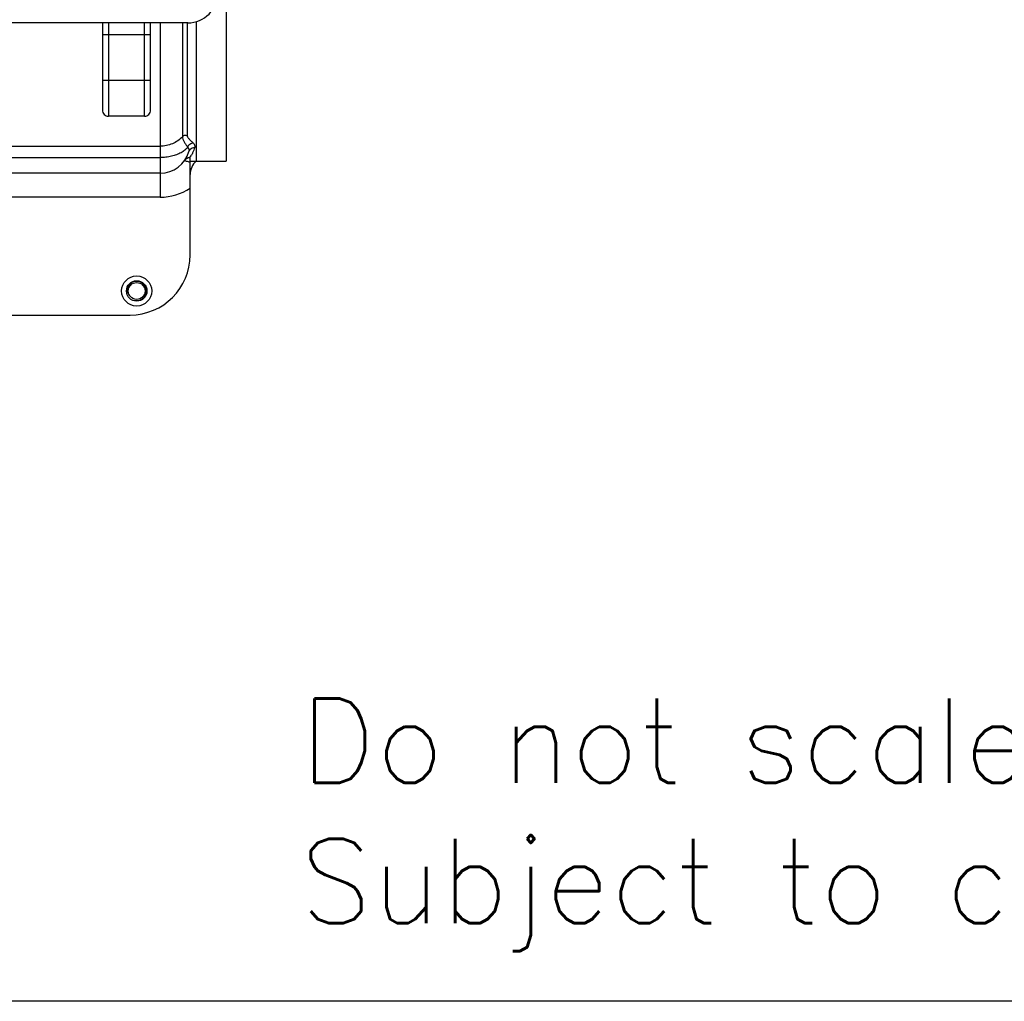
# Model space of a CAD drawing. Header units: millimetres. Extents: x 8 to 399, y 9 to 282.
# Tile 8 of 31: x 126 to 167, y 9 to 50. Entities that reach past the tile are written whole.
import ezdxf

# ---------------------------------------------------------------- set-up
doc = ezdxf.new("R2010")
doc.units = ezdxf.units.MM
doc.header["$LTSCALE"] = 23.1
doc.layers.get('0').update_dxf_attribs({"linetype": 'CONTINUOUS'})
doc.layers.add('02___PRT_ALL_AXES', color=7, linetype='CONTINUOUS')
doc.styles.get("Standard").update_dxf_attribs({"font": 'romans.shx'})

msp = doc.modelspace()

# ---------------------------------------------------------------- linework, layer by layer
at = {"color": 7, "linetype": 'Continuous'}
for p, q in [((134.545, 55.529), (134.545, 43.779)), ((133.295, 49.582), (133.295, 43.779)), ((132.945, 49.529), (76.02, 49.529)), ((129.395, 49.529), (129.395, 45.9)), ((129.645, 49.529), (129.645, 45.65)), ((131.145, 45.65), (131.145, 49.529)), ((131.395, 45.9), (131.395, 49.529)), ((131.795, 49.529), (131.795, 42.279)), ((132.727, 49.529), (132.727, 44.794)), ((132.913, 49.529), (132.913, 44.872)), ((131.395, 49.029), (129.395, 49.029)), ((129.395, 47.15), (131.395, 47.15)), ((131.145, 45.65), (129.645, 45.65)), ((121.545, 44.4), (131.795, 44.4)), ((121.545, 43.929), (131.795, 43.929)), ((133.045, 39.879), (133.045, 43.916)), ((133.045, 43.779), (133.295, 43.779)), ((131.795, 43.279), (112.745, 43.279)), ((131.795, 42.279), (112.745, 42.279)), ((121.83, 37.379), (130.545, 37.379)), ((398.515, 8.839), (7.515, 8.839))]:
    msp.add_line(p, q, dxfattribs=at)
msp.add_lwpolyline([(133.037, 43.936), (133.035, 43.925), (133.045, 43.916)], dxfattribs=at)
for centre, radius, start, end in [((132.945, 50.779), 1.25, 270, 0), ((129.645, 45.9), 0.25, 179.9995, 270), ((131.145, 45.9), 0.25, 270, 0.0005), ((131.795, 44.529), 1.25, 270, 343.7283), ((131.818, 44.772), 1.478, 325.5513, 329.702), ((133.795, 43.22), 0.75, 131.8103, 180), ((131.795, 44.529), 2.25, 270, 303.749), ((130.545, 39.879), 2.5, 270, 0)]:
    msp.add_arc(centre, radius, start, end, dxfattribs=at)
at = {"color": 2, "linetype": 'Continuous'}
msp.add_arc((130.82, 38.379), 0.4, 255, 195, dxfattribs=at)
at = {"color": 7, "linetype": 'Continuous'}
for points, start_tangent, end_tangent in [([(132.727, 44.794), (132.532, 44.627), (132.305, 44.503), (132.056, 44.426), (131.795, 44.4)], (-0.68781, -0.72589), (-1, 0)), ([(132.727, 44.794), (132.844, 44.863), (132.896, 44.846)], (0.687818, 0.725883), (0.83204, -0.554715)), ([(132.727, 44.794), (132.743, 44.699), (132.796, 44.58), (132.864, 44.471), (132.94, 44.353)], (0.00008, -1), (0.53141, -0.847115)), ([(132.913, 44.872), (132.932, 44.793), (132.997, 44.702), (133.077, 44.622), (133.169, 44.537)], (0.000037, -1), (0.714422, -0.699715)), ([(132.94, 44.353), (132.822, 44.234), (132.667, 44.13), (132.479, 44.044), (132.265, 43.981), (132.035, 43.942), (131.795, 43.929)], (-0.611433, -0.791296), (-1, 0)), ([(132.94, 44.353), (132.99, 44.443), (133.071, 44.508), (133.169, 44.537)], (0.303484, 0.952836), (0.997063, 0.076587)), ([(132.94, 44.353), (132.988, 44.276), (132.995, 44.179)], (0.663973, -0.747757), (-0.28018, -0.959947)), ([(132.995, 44.179), (133.045, 44.269), (133.13, 44.331), (133.235, 44.351)], (0.280193, 0.959944), (0.999858, -0.01688)), ([(133.235, 44.351), (133.196, 44.237), (133.148, 44.128), (133.094, 44.026)], (-0.283485, -0.958977), (-0.504485, -0.86342)), ([(133.169, 44.537), (133.215, 44.48), (133.235, 44.351)], (0.71442, -0.699717), (-0.283469, -0.958982)), ([(132.83, 43.828), (132.917, 43.774), (133.045, 43.736)], (-0.56179, -0.82728), (0.96833, -0.249672)), ([(132.83, 43.828), (132.885, 43.886), (132.957, 43.923), (133.037, 43.936)], (0.560692, 0.828024), (0.999942, -0.010775))]:
    msp.add_spline(points, degree=3, dxfattribs=dict(at, start_tangent=start_tangent, end_tangent=end_tangent))
at = {"layer": '02___PRT_ALL_AXES', "color": 7, "linetype": 'Continuous'}
msp.add_line((133.295, 43.779), (134.545, 43.779), dxfattribs=at)
for radius in [0.625, 0.425, 0.35]:
    msp.add_circle((130.82, 38.379), radius, dxfattribs=at)

# ---------------------------------------------------------------- texts
at = {"color": 5, "insert": (137.609, 10.925), "char_height": 3.5, "attachment_point": 7}
msp.add_mtext('Do not scale.\\PSubject to confirmation.', dxfattribs=at)

doc.saveas('drawing.dxf')
